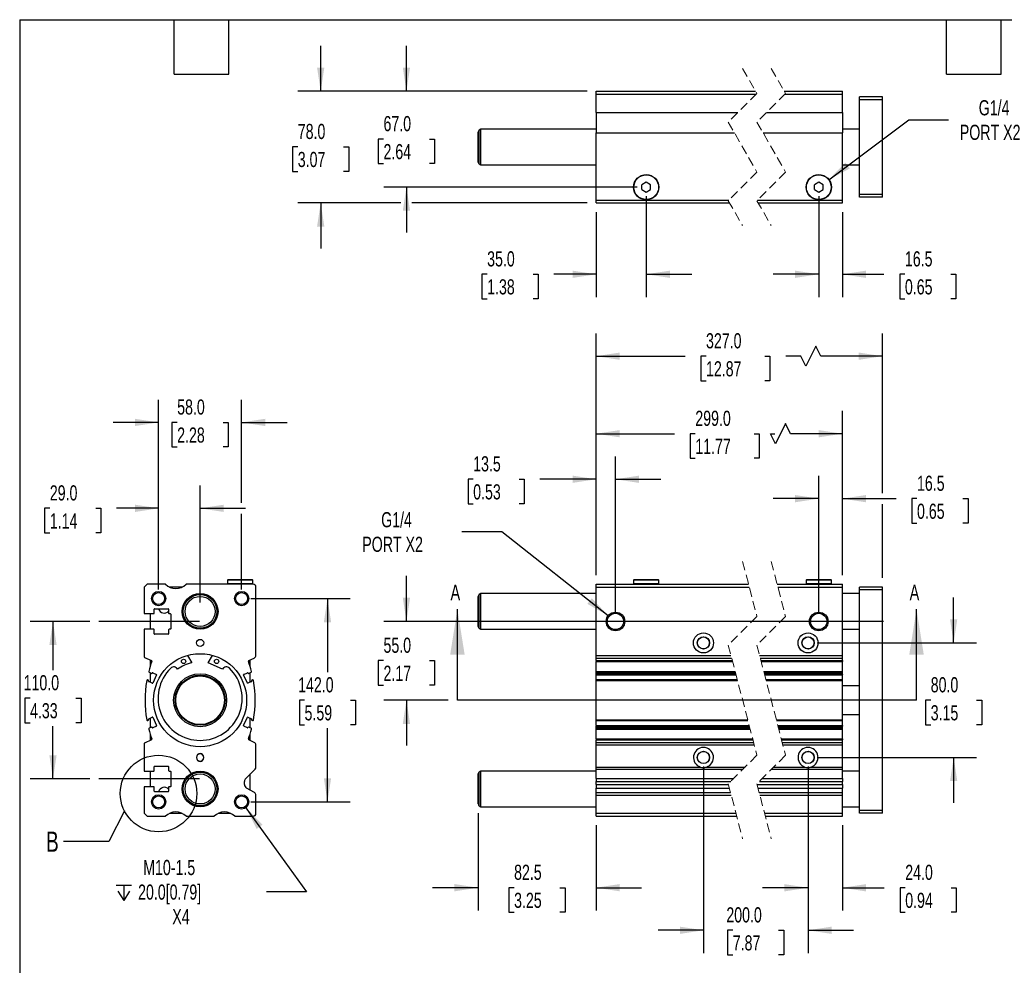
# Model space of a CAD drawing. Header units: millimetres. Extents: x 32 to 1365, y 32 to 1048.
# Tile 2 of 5: x 32 to 720, y 387 to 1048. Entities that reach past the tile are written whole.
import ezdxf

# ---------------------------------------------------------------- set-up
doc = ezdxf.new("R2010")
doc.units = ezdxf.units.MM
doc.header["$LTSCALE"] = 5
for name, pattern in [('SLD-Center', [19.05, 15.24, -1.27, 1.27, -1.27]), ('SLD-Dashed', [1.905, 1.27, -0.635]), ('SLD-Solid', [0])]:
    doc.linetypes.add(name, pattern=pattern)
doc.layers.add('CENTER', color=40, linetype='SLD-Center')
doc.layers.add('DIMENSIONS', color=140, linetype='SLD-Solid', lineweight=25)
doc.layers.add('TEXT', color=140, linetype='SLD-Solid', lineweight=25)
doc.styles.add('SLDTEXTSTYLE0', font='TXT', dxfattribs={"width": 0.7})
doc.dimstyles.new('SLDDIMSTYLE0', dxfattribs={"dimtxt": 10.790039, "dimasz": 16.51, "dimexe": 0, "dimexo": 0.0625, "dimgap": 2.69751, "dimtad": 0, "dimtih": 1, "dimtoh": 1, "dimrnd": 1e-09, "dimzin": 4, "dimdsep": 46, "dimtxsty": 'SLDTEXTSTYLE0', "dimsah": 1, "dimcen": 0.09, "dimadec": 0, "dimazin": 1, "dimtfac": 1, "dimtmove": 0, "dimatfit": 0, "dimfxl": 0, "dimfrac": 2, "dimtolj": 1, "dimtzin": 12, "dimarcsym": 0})
doc.dimstyles.new('SLDDIMSTYLE1', dxfattribs={"dimtxt": 10.790039, "dimasz": 16.51, "dimexe": 0, "dimexo": 0.0625, "dimgap": 2.69751, "dimtad": 0, "dimtih": 1, "dimtoh": 1, "dimrnd": 1e-09, "dimzin": 12, "dimdsep": 46, "dimtxsty": 'SLDTEXTSTYLE0', "dimsah": 1, "dimcen": 0.09, "dimadec": 0, "dimazin": 3, "dimtfac": 1, "dimtmove": 0, "dimatfit": 0, "dimfxl": 0, "dimfrac": 2, "dimtolj": 1, "dimtzin": 12, "dimarcsym": 0})
doc.dimstyles.new('SLDDIMSTYLE2', dxfattribs={"dimtxt": 10.790039, "dimasz": 16.51, "dimexe": 0, "dimexo": 0.0625, "dimgap": 2.69751, "dimtad": 0, "dimtih": 1, "dimtoh": 1, "dimrnd": 1e-09, "dimzin": 4, "dimdsep": 46, "dimtxsty": 'SLDTEXTSTYLE0', "dimsah": 1, "dimcen": 0.09, "dimadec": 0, "dimazin": 1, "dimtfac": 1, "dimtofl": 0, "dimtmove": 0, "dimatfit": 3, "dimfxl": 0, "dimfrac": 2, "dimtolj": 1, "dimtzin": 12, "dimarcsym": 0})
doc.dimstyles.new('SLDDIMSTYLE3', dxfattribs={"dimtxt": 10.790039, "dimasz": 16.51, "dimexe": 0, "dimexo": 0.0625, "dimgap": 2.69751, "dimtad": 0, "dimtih": 1, "dimtoh": 1, "dimrnd": 1e-09, "dimzin": 12, "dimdsep": 46, "dimtxsty": 'SLDTEXTSTYLE0', "dimsah": 1, "dimcen": 0, "dimadec": 0, "dimazin": 3, "dimtfac": 1, "dimtofl": 0, "dimtmove": 0, "dimatfit": 3, "dimfxl": 0, "dimfrac": 2, "dimtolj": 1, "dimtzin": 12, "dimarcsym": 0})
doc.dimstyles.new('SLDDIMSTYLE5', dxfattribs={"dimtxt": 0.18, "dimasz": 16.51, "dimexe": 0, "dimexo": 0.0625, "dimgap": 0, "dimtad": 0, "dimtih": 1, "dimtoh": 1, "dimdec": 0, "dimrnd": 1e-09, "dimzin": 0, "dimdsep": 46, "dimtxsty": 'Standard', "dimblk1": 'NONE', "dimblk2": 'NONE', "dimsah": 1, "dimcen": 0.09, "dimadec": 0, "dimazin": 0, "dimtfac": 16.51, "dimtdec": 0, "dimtofl": 0, "dimtmove": 0, "dimatfit": 3, "dimldrblk": 'NONE', "dimfxl": 0, "dimfrac": 2, "dimtolj": 1, "dimtzin": 0, "dimarcsym": 0})

# ---------------------------------------------------------------- blocks, each defined once
blk = doc.blocks.new('_D')
at = {"layer": 'DIMENSIONS'}
for p, q in [((302, 627.5), (302, 659.25)), ((635.48, 627.5), (286.13, 627.5)), ((285.97, 600.12), (282.35, 600.12)), ((282.35, 600.12), (282.35, 582.97)), ((318.03, 600.12), (321.66, 600.12)), ((321.66, 600.12), (321.66, 582.97)), ((282.35, 582.97), (285.97, 582.97)), ((321.66, 582.97), (318.03, 582.97)), ((331.27, 572.5), (286.13, 572.5)), ((302, 572.5), (302, 540.75))]:
    blk.add_line(p, q, dxfattribs=at)
for points in [[(302, 627.5), (304.54, 644.01), (299.46, 644.01)], [(302, 572.5), (299.46, 555.99), (304.54, 555.99)]]:
    blk.add_solid(points, dxfattribs=at)
at = {"layer": 'DIMENSIONS', "char_height": 10.583, "attachment_point": 1, "style": 'SLDTEXTSTYLE0'}
for s, insert in [('55.0', (285.97, 616.17)), ('2.17', (285.97, 596.61))]:
    blk.add_mtext(s, dxfattribs=dict(at, insert=insert))
blk = doc.blocks.new('_D_1')
at = {"layer": 'DIMENSIONS'}
for p, q in [((434.57, 659.85), (434.57, 742.67)), ((448.07, 633.85), (448.07, 742.67)), ((348.64, 726.8), (345.02, 726.8)), ((345.02, 726.8), (345.02, 709.65)), ((380.7, 726.8), (384.33, 726.8)), ((384.33, 726.8), (384.33, 709.65)), ((434.57, 726.8), (395.32, 726.8)), ((448.07, 726.8), (479.82, 726.8)), ((345.02, 709.65), (348.64, 709.65)), ((384.33, 709.65), (380.7, 709.65))]:
    blk.add_line(p, q, dxfattribs=at)
for points in [[(434.57, 726.8), (418.06, 729.34), (418.06, 724.26)], [(448.07, 726.8), (464.58, 724.26), (464.58, 729.34)]]:
    blk.add_solid(points, dxfattribs=at)
at = {"layer": 'DIMENSIONS', "char_height": 10.583, "attachment_point": 1, "style": 'SLDTEXTSTYLE0'}
for s, insert in [('13.5', (348.64, 742.86)), ('0.53', (348.64, 723.29))]:
    blk.add_mtext(s, dxfattribs=dict(at, insert=insert))
blk = doc.blocks.new('_D_2')
at = {"layer": 'DIMENSIONS'}
for p, q in [((590.13, 633.85), (590.13, 729.13)), ((606.63, 659.85), (606.63, 729.13)), ((590.13, 713.26), (558.38, 713.26)), ((606.63, 713.26), (644.15, 713.26)), ((658.77, 713.26), (655.14, 713.26)), ((655.14, 713.26), (655.14, 696.11)), ((690.83, 713.26), (694.45, 713.26)), ((694.45, 713.26), (694.45, 696.11)), ((655.14, 696.11), (658.77, 696.11)), ((694.45, 696.11), (690.83, 696.11))]:
    blk.add_line(p, q, dxfattribs=at)
for points in [[(590.13, 713.26), (573.62, 715.8), (573.62, 710.72)], [(606.63, 713.26), (623.14, 710.72), (623.14, 715.8)]]:
    blk.add_solid(points, dxfattribs=at)
at = {"layer": 'DIMENSIONS', "char_height": 10.583, "attachment_point": 1, "style": 'SLDTEXTSTYLE0'}
for s, insert in [('16.5', (658.77, 729.31)), ('0.65', (658.77, 709.75))]:
    blk.add_mtext(s, dxfattribs=dict(at, insert=insert))
blk = doc.blocks.new('_D_3')
at = {"layer": 'DIMENSIONS'}
for p, q in [((434.57, 659.85), (434.57, 774.48)), ((606.63, 659.85), (606.63, 774.48)), ((566.95, 765.66), (559.9, 751.55)), ((570.48, 758.61), (566.95, 765.66)), ((434.57, 758.61), (489.24, 758.61)), ((503.86, 758.61), (500.24, 758.61)), ((500.24, 758.61), (500.24, 741.46)), ((544.9, 758.61), (548.52, 758.61)), ((548.52, 758.61), (548.52, 741.46)), ((559.9, 751.55), (556.37, 758.61)), ((556.37, 758.61), (559.52, 758.61)), ((606.63, 758.61), (570.48, 758.61)), ((500.24, 741.46), (503.86, 741.46)), ((548.52, 741.46), (544.9, 741.46))]:
    blk.add_line(p, q, dxfattribs=at)
for points in [[(434.57, 758.61), (451.08, 756.07), (451.08, 761.15)], [(606.63, 758.61), (590.12, 761.15), (590.12, 756.07)]]:
    blk.add_solid(points, dxfattribs=at)
at = {"layer": 'DIMENSIONS', "char_height": 10.583, "attachment_point": 1, "style": 'SLDTEXTSTYLE0'}
for s, insert in [('299.0', (503.86, 774.67)), ('11.77', (503.86, 755.1))]:
    blk.add_mtext(s, dxfattribs=dict(at, insert=insert))
blk = doc.blocks.new('_D_4')
at = {"layer": 'DIMENSIONS'}
for p, q in [((434.57, 659.85), (434.57, 828.63)), ((634.63, 717.07), (634.63, 828.63)), ((588.13, 819.81), (581.08, 805.7)), ((591.66, 812.75), (588.13, 819.81)), ((434.57, 812.75), (496.72, 812.75)), ((511.34, 812.75), (507.72, 812.75)), ((507.72, 812.75), (507.72, 795.6)), ((552.38, 812.75), (556, 812.75)), ((556, 812.75), (556, 795.6)), ((577.55, 812.75), (567, 812.75)), ((581.08, 805.7), (577.55, 812.75)), ((634.63, 812.75), (591.66, 812.75)), ((507.72, 795.6), (511.34, 795.6)), ((556, 795.6), (552.38, 795.6)), ((634.63, 657.85), (634.63, 709.45))]:
    blk.add_line(p, q, dxfattribs=at)
for points in [[(434.57, 812.75), (451.08, 810.21), (451.08, 815.29)], [(634.63, 812.75), (618.12, 815.29), (618.12, 810.21)]]:
    blk.add_solid(points, dxfattribs=at)
at = {"layer": 'DIMENSIONS', "char_height": 10.583, "attachment_point": 1, "style": 'SLDTEXTSTYLE0'}
for s, insert in [('327.0', (511.34, 828.81)), ('12.87', (511.34, 809.25))]:
    blk.add_mtext(s, dxfattribs=dict(at, insert=insert))
blk = doc.blocks.new('_D_5')
at = {"layer": 'DIMENSIONS'}
for p, q in [((368.59, 690.2), (340.81, 690.2)), ((442.96, 631.52), (368.59, 690.2))]:
    blk.add_line(p, q, dxfattribs=at)
blk.add_solid([(442.96, 631.52), (431.57, 643.74), (428.43, 639.76)], dxfattribs=at)
at = {"layer": 'DIMENSIONS', "char_height": 10.583, "attachment_point": 1, "style": 'SLDTEXTSTYLE0'}
for s, insert in [('G1/4', (284.35, 703.84)), ('PORT X2', (271.13, 686.69))]:
    blk.add_mtext(s, dxfattribs=dict(at, insert=insert))
blk = doc.blocks.new('_D_6')
at = {"layer": 'DIMENSIONS'}
for p, q in [((684.39, 612.5), (684.39, 644.25)), ((588.98, 612.5), (700.27, 612.5)), ((668.36, 572.51), (664.74, 572.51)), ((664.74, 572.51), (664.74, 555.36)), ((700.43, 572.51), (704.05, 572.51)), ((704.05, 572.51), (704.05, 555.36)), ((664.74, 555.36), (668.36, 555.36)), ((704.05, 555.36), (700.43, 555.36)), ((588.98, 532.5), (700.27, 532.5)), ((684.39, 532.5), (684.39, 500.75))]:
    blk.add_line(p, q, dxfattribs=at)
for points in [[(684.39, 612.5), (686.93, 629.01), (681.85, 629.01)], [(684.39, 532.5), (681.85, 515.99), (686.93, 515.99)]]:
    blk.add_solid(points, dxfattribs=at)
at = {"layer": 'DIMENSIONS', "char_height": 10.583, "attachment_point": 1, "style": 'SLDTEXTSTYLE0'}
for s, insert in [('80.0', (668.36, 588.57)), ('3.15', (668.36, 569.01))]:
    blk.add_mtext(s, dxfattribs=dict(at, insert=insert))
blk = doc.blocks.new('_D_7')
at = {"layer": 'DIMENSIONS'}
for p, q in [((582.63, 526.15), (582.63, 425.64)), ((606.63, 485.15), (606.63, 425.64)), ((582.63, 441.51), (550.88, 441.51)), ((606.63, 441.51), (635.93, 441.51)), ((650.55, 441.51), (646.92, 441.51)), ((646.92, 441.51), (646.92, 424.36)), ((682.61, 441.51), (686.23, 441.51)), ((686.23, 441.51), (686.23, 424.36)), ((646.92, 424.36), (650.55, 424.36)), ((686.23, 424.36), (682.61, 424.36))]:
    blk.add_line(p, q, dxfattribs=at)
for points in [[(582.63, 441.51), (566.12, 444.05), (566.12, 438.97)], [(606.63, 441.51), (623.14, 438.97), (623.14, 444.05)]]:
    blk.add_solid(points, dxfattribs=at)
at = {"layer": 'DIMENSIONS', "char_height": 10.583, "attachment_point": 1, "style": 'SLDTEXTSTYLE0'}
for s, insert in [('24.0', (650.55, 457.57)), ('0.94', (650.55, 438.01))]:
    blk.add_mtext(s, dxfattribs=dict(at, insert=insert))
blk = doc.blocks.new('_D_8')
at = {"layer": 'DIMENSIONS'}
for p, q in [((509.57, 526.15), (509.57, 395.95)), ((582.63, 526.15), (582.63, 395.95)), ((509.57, 411.82), (477.82, 411.82)), ((530.03, 411.82), (526.4, 411.82)), ((526.4, 411.82), (526.4, 394.67)), ((562.09, 411.82), (565.71, 411.82)), ((565.71, 411.82), (565.71, 394.67)), ((582.63, 411.82), (614.38, 411.82)), ((526.4, 394.67), (530.03, 394.67)), ((565.71, 394.67), (562.09, 394.67))]:
    blk.add_line(p, q, dxfattribs=at)
for points in [[(509.57, 411.82), (493.06, 414.36), (493.06, 409.28)], [(582.63, 411.82), (599.14, 409.28), (599.14, 414.36)]]:
    blk.add_solid(points, dxfattribs=at)
at = {"layer": 'DIMENSIONS', "char_height": 10.583, "attachment_point": 1, "style": 'SLDTEXTSTYLE0'}
for s, insert in [('200.0', (525.54, 427.88)), ('7.87', (530.03, 408.31))]:
    blk.add_mtext(s, dxfattribs=dict(at, insert=insert))
blk = doc.blocks.new('_D_9')
at = {"layer": 'DIMENSIONS'}
for p, q in [((352.07, 493.67), (352.07, 425.68)), ((434.57, 485.15), (434.57, 425.68)), ((352.07, 441.56), (320.32, 441.56)), ((377.23, 441.56), (373.61, 441.56)), ((373.61, 441.56), (373.61, 424.41)), ((409.29, 441.56), (412.92, 441.56)), ((412.92, 441.56), (412.92, 424.41)), ((434.57, 441.56), (466.32, 441.56)), ((373.61, 424.41), (377.23, 424.41)), ((412.92, 424.41), (409.29, 424.41))]:
    blk.add_line(p, q, dxfattribs=at)
for points in [[(352.07, 441.56), (335.56, 444.1), (335.56, 439.02)], [(434.57, 441.56), (451.08, 439.02), (451.08, 444.1)]]:
    blk.add_solid(points, dxfattribs=at)
at = {"layer": 'DIMENSIONS', "char_height": 10.583, "attachment_point": 1, "style": 'SLDTEXTSTYLE0'}
for s, insert in [('82.5', (377.23, 457.62)), ('3.25', (377.23, 438.05))]:
    blk.add_mtext(s, dxfattribs=dict(at, insert=insert))
blk = doc.blocks.new('_D_19')
at = {"layer": 'DIMENSIONS'}
for p, q in [((128.83, 649.85), (128.83, 722.37)), ((157.83, 640.85), (157.83, 722.37)), ((52.81, 706.5), (49.19, 706.5)), ((49.19, 706.5), (49.19, 689.35)), ((84.88, 706.5), (88.5, 706.5)), ((88.5, 706.5), (88.5, 689.35)), ((128.83, 706.5), (99.5, 706.5)), ((157.83, 706.5), (189.58, 706.5)), ((49.19, 689.35), (52.81, 689.35)), ((88.5, 689.35), (84.88, 689.35))]:
    blk.add_line(p, q, dxfattribs=at)
for points in [[(128.83, 706.5), (112.32, 709.04), (112.32, 703.96)], [(157.83, 706.5), (174.34, 703.96), (174.34, 709.04)]]:
    blk.add_solid(points, dxfattribs=at)
at = {"layer": 'DIMENSIONS', "char_height": 10.583, "attachment_point": 1, "style": 'SLDTEXTSTYLE0'}
for s, insert in [('29.0', (52.81, 722.56)), ('1.14', (52.81, 702.99))]:
    blk.add_mtext(s, dxfattribs=dict(at, insert=insert))
blk = doc.blocks.new('_D_20')
at = {"layer": 'DIMENSIONS'}
for p, q in [((128.83, 649.85), (128.83, 782.37)), ((186.83, 710.31), (186.83, 782.37)), ((128.83, 766.5), (97.08, 766.5)), ((141.8, 766.5), (138.18, 766.5)), ((138.18, 766.5), (138.18, 749.35)), ((173.86, 766.5), (177.49, 766.5)), ((177.49, 766.5), (177.49, 749.35)), ((186.83, 766.5), (218.58, 766.5)), ((138.18, 749.35), (141.8, 749.35)), ((177.49, 749.35), (173.86, 749.35)), ((186.83, 649.85), (186.83, 702.69))]:
    blk.add_line(p, q, dxfattribs=at)
for points in [[(128.83, 766.5), (112.32, 769.04), (112.32, 763.96)], [(186.83, 766.5), (203.34, 763.96), (203.34, 769.04)]]:
    blk.add_solid(points, dxfattribs=at)
at = {"layer": 'DIMENSIONS', "char_height": 10.583, "attachment_point": 1, "style": 'SLDTEXTSTYLE0'}
for s, insert in [('58.0', (141.8, 782.56)), ('2.28', (141.8, 762.99))]:
    blk.add_mtext(s, dxfattribs=dict(at, insert=insert))
blk = doc.blocks.new('_D_21')
at = {"layer": 'DIMENSIONS'}
for p, q in [((193.18, 643.5), (262.71, 643.5)), ((246.83, 643.5), (246.83, 592.06)), ((230.8, 572.5), (227.18, 572.5)), ((227.18, 572.5), (227.18, 555.35)), ((262.86, 572.5), (266.49, 572.5)), ((266.49, 572.5), (266.49, 555.35)), ((227.18, 555.35), (230.8, 555.35)), ((246.83, 501.5), (246.83, 552.93)), ((266.49, 555.35), (262.86, 555.35)), ((193.18, 501.5), (262.71, 501.5))]:
    blk.add_line(p, q, dxfattribs=at)
for points in [[(246.83, 643.5), (244.29, 626.99), (249.37, 626.99)], [(246.83, 501.5), (249.37, 518.01), (244.29, 518.01)]]:
    blk.add_solid(points, dxfattribs=at)
at = {"layer": 'DIMENSIONS', "char_height": 10.583, "attachment_point": 1, "style": 'SLDTEXTSTYLE0'}
for s, insert in [('142.0', (226.31, 588.56)), ('5.59', (230.8, 568.99))]:
    blk.add_mtext(s, dxfattribs=dict(at, insert=insert))
blk = doc.blocks.new('SW_SYMBOL_HOLE_DEPTH')
at = {"layer": 'DIMENSIONS', "color": 0}
for p, q in [((0, 4375), (4000, 4375)), ((500, 2775), (2000, 375)), ((2000, 4375), (2000, 375)), ((3500, 2775), (2000, 375))]:
    blk.add_line(p, q, dxfattribs=at)
blk = doc.blocks.new('_D_22')
at = {"layer": 'DIMENSIONS'}
for p, q in [((189.76, 497.44), (232.11, 438.72)), ((232.11, 438.72), (204.33, 438.72))]:
    blk.add_line(p, q, dxfattribs=at)
blk.add_solid([(189.76, 497.44), (197.35, 482.57), (201.47, 485.54)], dxfattribs=at)
at = {"layer": 'DIMENSIONS', "xscale": 0.002688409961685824, "yscale": 0.002688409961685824, "zscale": 0.002688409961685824}
blk.add_blockref('SW_SYMBOL_HOLE_DEPTH', (99.06, 431.57), dxfattribs=at)
at = {"layer": 'DIMENSIONS', "char_height": 10.583, "attachment_point": 1, "style": 'SLDTEXTSTYLE0'}
for s, insert in [('M10-1.5', (118.05, 460.94)), ('20.0[0.79]', (114.49, 443.79)), ('X4', (138.41, 426.64))]:
    blk.add_mtext(s, dxfattribs=dict(at, insert=insert))
blk = doc.blocks.new('_D_23')
at = {"layer": 'DIMENSIONS'}
for p, q in [((80.73, 627.5), (39.14, 627.5)), ((55.02, 627.5), (55.02, 593.52)), ((38.99, 573.95), (35.36, 573.95)), ((35.36, 573.95), (35.36, 556.81)), ((71.05, 573.95), (74.67, 573.95)), ((74.67, 573.95), (74.67, 556.81)), ((35.36, 556.81), (38.99, 556.81)), ((55.02, 517.5), (55.02, 554.39)), ((74.67, 556.81), (71.05, 556.81)), ((80.73, 517.5), (39.14, 517.5))]:
    blk.add_line(p, q, dxfattribs=at)
for points in [[(55.02, 627.5), (52.48, 610.99), (57.56, 610.99)], [(55.02, 517.5), (57.56, 534.01), (52.48, 534.01)]]:
    blk.add_solid(points, dxfattribs=at)
at = {"layer": 'DIMENSIONS', "char_height": 10.583, "attachment_point": 1, "style": 'SLDTEXTSTYLE0'}
for s, insert in [('110.0', (34.5, 590.01)), ('4.33', (38.99, 570.45))]:
    blk.add_mtext(s, dxfattribs=dict(at, insert=insert))
blk = doc.blocks.new('_None')
blk = doc.blocks.new('_D_24')
at = {"layer": 'DIMENSIONS'}
for p, q in [((302, 997.79), (302, 1029.54)), ((428.22, 997.79), (286.13, 997.79)), ((285.97, 964.41), (282.35, 964.41)), ((282.35, 964.41), (282.35, 947.26)), ((318.03, 964.41), (321.66, 964.41)), ((321.66, 964.41), (321.66, 947.26)), ((282.35, 947.26), (285.97, 947.26)), ((321.66, 947.26), (318.03, 947.26)), ((463.22, 930.79), (286.13, 930.79)), ((302, 930.79), (302, 899.04))]:
    blk.add_line(p, q, dxfattribs=at)
for points in [[(302, 997.79), (304.54, 1014.3), (299.46, 1014.3)], [(302, 930.79), (299.46, 914.28), (304.54, 914.28)]]:
    blk.add_solid(points, dxfattribs=at)
at = {"layer": 'DIMENSIONS', "char_height": 10.583, "attachment_point": 1, "style": 'SLDTEXTSTYLE0'}
for s, insert in [('67.0', (285.97, 980.47)), ('2.64', (285.97, 960.91))]:
    blk.add_mtext(s, dxfattribs=dict(at, insert=insert))
blk = doc.blocks.new('_D_25')
at = {"layer": 'DIMENSIONS'}
for p, q in [((242.09, 997.79), (242.09, 1029.54)), ((428.22, 997.79), (226.22, 997.79)), ((226.06, 958.94), (222.44, 958.94)), ((222.44, 958.94), (222.44, 941.79)), ((258.13, 958.94), (261.75, 958.94)), ((261.75, 958.94), (261.75, 941.79)), ((222.44, 941.79), (226.06, 941.79)), ((261.75, 941.79), (258.13, 941.79)), ((298.19, 919.79), (226.22, 919.79)), ((242.09, 919.79), (242.09, 888.04)), ((428.22, 919.79), (305.81, 919.79))]:
    blk.add_line(p, q, dxfattribs=at)
for points in [[(242.09, 997.79), (244.63, 1014.3), (239.55, 1014.3)], [(242.09, 919.79), (239.55, 903.28), (244.63, 903.28)]]:
    blk.add_solid(points, dxfattribs=at)
at = {"layer": 'DIMENSIONS', "char_height": 10.583, "attachment_point": 1, "style": 'SLDTEXTSTYLE0'}
for s, insert in [('78.0', (226.06, 975)), ('3.07', (226.06, 955.43))]:
    blk.add_mtext(s, dxfattribs=dict(at, insert=insert))
blk = doc.blocks.new('_D_26')
at = {"layer": 'DIMENSIONS'}
for p, q in [((469.57, 924.44), (469.57, 854.09)), ((434.57, 913.44), (434.57, 854.09)), ((358.4, 869.96), (354.78, 869.96)), ((354.78, 869.96), (354.78, 852.81)), ((390.47, 869.96), (394.09, 869.96)), ((394.09, 869.96), (394.09, 852.81)), ((434.57, 869.96), (405.09, 869.96)), ((469.57, 869.96), (501.32, 869.96)), ((354.78, 852.81), (358.4, 852.81)), ((394.09, 852.81), (390.47, 852.81))]:
    blk.add_line(p, q, dxfattribs=at)
for points in [[(434.57, 869.96), (418.06, 872.5), (418.06, 867.42)], [(469.57, 869.96), (486.08, 867.42), (486.08, 872.5)]]:
    blk.add_solid(points, dxfattribs=at)
at = {"layer": 'DIMENSIONS', "char_height": 10.583, "attachment_point": 1, "style": 'SLDTEXTSTYLE0'}
for s, insert in [('35.0', (358.4, 886.02)), ('1.38', (358.4, 866.46))]:
    blk.add_mtext(s, dxfattribs=dict(at, insert=insert))
blk = doc.blocks.new('_D_27')
at = {"layer": 'DIMENSIONS'}
for p, q in [((590.13, 924.44), (590.13, 854.09)), ((606.63, 913.44), (606.63, 854.09)), ((590.13, 869.96), (558.38, 869.96)), ((606.63, 869.96), (635.7, 869.96)), ((650.32, 869.96), (646.69, 869.96)), ((646.69, 869.96), (646.69, 852.81)), ((682.38, 869.96), (686, 869.96)), ((686, 869.96), (686, 852.81)), ((646.69, 852.81), (650.32, 852.81)), ((686, 852.81), (682.38, 852.81))]:
    blk.add_line(p, q, dxfattribs=at)
for points in [[(590.13, 869.96), (573.62, 872.5), (573.62, 867.42)], [(606.63, 869.96), (623.14, 867.42), (623.14, 872.5)]]:
    blk.add_solid(points, dxfattribs=at)
at = {"layer": 'DIMENSIONS', "char_height": 10.583, "attachment_point": 1, "style": 'SLDTEXTSTYLE0'}
for s, insert in [('16.5', (650.32, 886.02)), ('0.65', (650.32, 866.46))]:
    blk.add_mtext(s, dxfattribs=dict(at, insert=insert))
blk = doc.blocks.new('_D_28')
at = {"layer": 'DIMENSIONS'}
for p, q in [((597.05, 935.97), (652.97, 977.89)), ((652.97, 977.89), (680.76, 977.89))]:
    blk.add_line(p, q, dxfattribs=at)
blk.add_solid([(597.05, 935.97), (611.78, 943.84), (608.74, 947.91)], dxfattribs=at)
at = {"layer": 'DIMENSIONS', "char_height": 10.583, "attachment_point": 1, "style": 'SLDTEXTSTYLE0'}
for s, insert in [('G1/4', (701.91, 991.53)), ('PORT X2', (688.69, 974.38))]:
    blk.add_mtext(s, dxfattribs=dict(at, insert=insert))

msp = doc.modelspace()

# ---------------------------------------------------------------- linework, layer by layer
at = {"color": 7, "linetype": 'SLD-Dashed', "lineweight": 18}
for p, q in [((536.926, 1013.662), (546.926, 996.224)), ((556.926, 1013.662), (566.926, 996.224)), ((546.926, 996.224), (526.926, 976.224)), ((566.926, 996.224), (546.926, 976.224)), ((526.926, 976.224), (546.926, 941.349)), ((546.926, 976.224), (566.926, 941.349)), ((546.926, 941.349), (526.926, 921.349)), ((566.926, 941.349), (546.926, 921.349)), ((526.926, 921.349), (536.926, 903.912)), ((546.926, 921.349), (556.926, 903.912)), ((536.926, 669.373), (546.926, 630.936)), ((556.926, 669.373), (566.926, 630.936)), ((546.926, 630.936), (526.926, 610.936)), ((566.926, 630.936), (546.926, 610.936)), ((526.926, 610.936), (546.926, 534.061)), ((546.926, 610.936), (566.926, 534.061)), ((546.926, 534.061), (526.926, 514.061)), ((566.926, 534.061), (546.926, 514.061)), ((526.926, 514.061), (536.926, 475.623)), ((546.926, 514.061), (556.926, 475.623))]:
    msp.add_line(p, q, dxfattribs=at)
for p, q in [((434.567, 997.787), (546.03, 997.787)), ((434.567, 995.787), (434.567, 997.787)), ((566.03, 997.787), (606.627, 997.787)), ((606.627, 995.787), (606.627, 997.787)), ((434.567, 995.787), (546.489, 995.787)), ((434.567, 982.928), (434.567, 995.787)), ((566.489, 995.787), (606.627, 995.787)), ((606.627, 982.928), (606.627, 995.787)), ((634.627, 993.787), (618.627, 993.787)), ((618.627, 991.787), (618.627, 993.787)), ((634.627, 991.787), (618.627, 991.787)), ((618.627, 925.787), (618.627, 991.787)), ((634.627, 991.787), (634.627, 993.787)), ((634.627, 925.787), (634.627, 991.787)), ((434.567, 982.928), (533.63, 982.928)), ((434.567, 982.928), (434.567, 968.646)), ((553.63, 982.928), (606.627, 982.928)), ((606.627, 982.928), (606.627, 968.646)), ((354.067, 971.287), (352.817, 970.565)), ((352.817, 947.008), (352.817, 970.565)), ((434.567, 971.287), (354.067, 971.287)), ((354.067, 946.287), (354.067, 971.287)), ((618.627, 971.287), (606.627, 971.287)), ((352.067, 948.307), (352.067, 969.266)), ((434.567, 968.646), (531.272, 968.646)), ((434.567, 921.787), (434.567, 968.646)), ((551.272, 968.646), (606.627, 968.646)), ((606.627, 921.787), (606.627, 968.646)), ((352.817, 947.008), (354.067, 946.287)), ((354.067, 946.287), (434.567, 946.287)), ((606.627, 946.287), (618.627, 946.287)), ((469.567, 934.251), (466.567, 932.519)), ((466.567, 929.055), (466.567, 932.519)), ((466.567, 929.055), (469.567, 927.323)), ((472.567, 932.519), (469.567, 934.251)), ((469.567, 927.323), (472.567, 929.055)), ((472.567, 929.055), (472.567, 932.519)), ((590.127, 934.251), (587.127, 932.519)), ((587.127, 929.055), (587.127, 932.519)), ((587.127, 929.055), (590.127, 927.323)), ((593.127, 932.519), (590.127, 934.251)), ((590.127, 927.323), (593.127, 929.055)), ((593.127, 929.055), (593.127, 932.519)), ((634.627, 925.787), (618.627, 925.787)), ((618.627, 923.787), (618.627, 925.787)), ((634.627, 923.787), (618.627, 923.787)), ((634.627, 923.787), (634.627, 925.787)), ((434.567, 921.787), (527.364, 921.787)), ((434.567, 919.787), (434.567, 921.787)), ((434.567, 919.787), (527.822, 919.787)), ((547.364, 921.787), (606.627, 921.787)), ((547.822, 919.787), (606.627, 919.787)), ((606.627, 919.787), (606.627, 921.787)), ((177.181, 656.498), (176.981, 656.298)), ((176.981, 656.298), (176.981, 653.698)), ((194.681, 656.298), (176.981, 656.298)), ((176.981, 653.698), (177.181, 653.498)), ((194.681, 653.698), (176.981, 653.698)), ((194.481, 656.498), (177.181, 656.498)), ((194.681, 656.298), (194.481, 656.498)), ((194.481, 653.498), (194.681, 653.698)), ((194.681, 653.698), (194.681, 656.298)), ((460.917, 656.498), (460.717, 656.298)), ((460.717, 656.298), (460.717, 653.698)), ((469.567, 656.298), (460.717, 656.298)), ((460.717, 653.698), (460.917, 653.498)), ((469.567, 653.698), (460.717, 653.698)), ((469.567, 656.498), (460.917, 656.498)), ((478.217, 656.498), (469.567, 656.498)), ((478.417, 656.298), (469.567, 656.298)), ((478.417, 653.698), (469.567, 653.698)), ((478.417, 656.298), (478.217, 656.498)), ((478.217, 653.498), (478.417, 653.698)), ((478.417, 653.698), (478.417, 656.298)), ((581.477, 656.498), (581.277, 656.298)), ((581.277, 656.298), (581.277, 653.698)), ((590.127, 656.298), (581.277, 656.298)), ((581.277, 653.698), (581.477, 653.498)), ((590.127, 653.698), (581.277, 653.698)), ((590.127, 656.498), (581.477, 656.498)), ((598.777, 656.498), (590.127, 656.498)), ((598.977, 656.298), (590.127, 656.298)), ((598.977, 653.698), (590.127, 653.698)), ((598.977, 656.298), (598.777, 656.498)), ((598.777, 653.498), (598.977, 653.698)), ((598.977, 653.698), (598.977, 656.298)), ((120.831, 653.498), (118.831, 651.498)), ((118.831, 651.498), (118.831, 632.998)), ((133.69, 653.498), (120.831, 653.498)), ((145.189, 651.498), (136.473, 651.498)), ((194.831, 653.498), (147.972, 653.498)), ((196.831, 603.779), (196.831, 651.498)), ((354.067, 646.998), (352.817, 646.276)), ((434.567, 646.998), (354.067, 646.998)), ((354.067, 634.498), (354.067, 646.998)), ((434.567, 651.498), (434.567, 653.498)), ((434.567, 653.498), (541.056, 653.498)), ((434.567, 603.779), (434.567, 651.498)), ((434.567, 651.498), (541.577, 651.498)), ((561.056, 653.498), (606.627, 653.498)), ((561.577, 651.498), (606.627, 651.498)), ((606.627, 651.498), (606.627, 653.498)), ((606.627, 603.779), (606.627, 651.498)), ((618.627, 646.998), (606.627, 646.998)), ((634.627, 651.498), (618.627, 651.498)), ((618.627, 649.498), (618.627, 651.498)), ((634.627, 649.498), (618.627, 649.498)), ((618.627, 495.498), (618.627, 649.498)), ((634.627, 649.498), (634.627, 651.498)), ((634.627, 495.498), (634.627, 649.498)), ((352.067, 634.498), (352.067, 644.977)), ((352.817, 634.498), (352.817, 646.276)), ((118.831, 632.998), (125.531, 632.998)), ((122.831, 632.998), (122.831, 621.998)), ((125.831, 633.298), (125.831, 636.098)), ((126.131, 636.398), (135.531, 636.398)), ((135.831, 636.098), (135.831, 633.298)), ((136.131, 632.998), (137.031, 632.998)), ((352.067, 624.019), (352.067, 634.498)), ((352.817, 622.72), (352.817, 634.498)), ((354.067, 621.998), (354.067, 634.498)), ((137.331, 632.698), (137.331, 622.298)), ((118.831, 621.998), (118.831, 602.513)), ((125.531, 621.998), (118.831, 621.998)), ((125.831, 618.898), (125.831, 621.698)), ((135.831, 621.698), (135.831, 618.898)), ((137.031, 621.998), (136.131, 621.998)), ((352.817, 622.72), (354.067, 621.998)), ((354.067, 621.998), (434.567, 621.998)), ((606.627, 621.998), (618.627, 621.998)), ((135.531, 618.598), (126.131, 618.598)), ((118.986, 602.432), (123.791, 600.191)), ((122.831, 600.639), (122.831, 595.903)), ((149.126, 603.811), (152.107, 598.648)), ((163.555, 598.648), (166.536, 603.811)), ((173.453, 594.199), (163.555, 598.648)), ((191.871, 600.191), (195.677, 601.966)), ((192.831, 595.903), (192.831, 600.639)), ((434.567, 603.779), (528.788, 603.779)), ((434.567, 601.966), (434.567, 603.779)), ((434.567, 601.966), (529.26, 601.966)), ((434.567, 600.191), (434.567, 601.966)), ((434.567, 600.191), (529.721, 600.191)), ((434.567, 600.191), (434.567, 599.569)), ((434.567, 599.569), (529.883, 599.569)), ((434.567, 592.651), (434.567, 599.569)), ((548.788, 603.779), (606.627, 603.779)), ((549.26, 601.966), (606.627, 601.966)), ((549.721, 600.191), (606.627, 600.191)), ((549.883, 599.569), (606.627, 599.569)), ((606.627, 601.966), (606.627, 603.779)), ((606.627, 600.191), (606.627, 601.966)), ((606.627, 600.191), (606.627, 599.569)), ((606.627, 592.651), (606.627, 599.569)), ((122.184, 592.072), (123.933, 591.257)), ((122.831, 591.771), (122.831, 585.04)), ((142.074, 594.139), (142.024, 594.225)), ((191.73, 591.257), (193.478, 592.072)), ((192.831, 585.04), (192.831, 591.771)), ((434.567, 592.651), (531.683, 592.651)), ((434.567, 592.072), (434.567, 592.651)), ((434.567, 592.072), (531.834, 592.072)), ((434.567, 591.257), (434.567, 592.072)), ((551.683, 592.651), (606.627, 592.651)), ((551.834, 592.072), (606.627, 592.072)), ((606.627, 592.072), (606.627, 592.651)), ((606.627, 591.257), (606.627, 592.072)), ((121.672, 586.408), (121.225, 586.616)), ((121.753, 585.873), (121.817, 586.008)), ((124.391, 584.312), (121.899, 585.475)), ((124.331, 591.401), (124.395, 591.539)), ((127.431, 590.122), (124.79, 584.457)), ((124.794, 591.683), (127.286, 590.521)), ((190.872, 584.457), (188.231, 590.122)), ((188.376, 590.521), (190.869, 591.683)), ((191.267, 591.539), (191.331, 591.401)), ((193.764, 585.475), (191.271, 584.312)), ((193.845, 586.008), (193.909, 585.873)), ((194.437, 586.616), (193.99, 586.408)), ((434.567, 591.257), (532.046, 591.257)), ((434.567, 591.229), (434.567, 591.257)), ((434.567, 591.229), (532.053, 591.229)), ((434.567, 590.521), (434.567, 591.229)), ((434.567, 590.521), (532.237, 590.521)), ((434.567, 590.521), (434.567, 590.122)), ((434.567, 590.122), (532.341, 590.122)), ((434.567, 586.663), (434.567, 590.122)), ((533.241, 586.663), (434.567, 586.663)), ((434.567, 586.249), (434.567, 586.663)), ((434.567, 586.249), (533.349, 586.249)), ((434.567, 558.747), (434.567, 586.249)), ((552.046, 591.257), (606.627, 591.257)), ((552.053, 591.229), (606.627, 591.229)), ((552.237, 590.521), (606.627, 590.521)), ((552.341, 590.122), (606.627, 590.122)), ((606.627, 586.663), (553.241, 586.663)), ((553.349, 586.249), (606.627, 586.249)), ((606.627, 591.229), (606.627, 591.257)), ((606.627, 590.521), (606.627, 591.229)), ((606.627, 590.521), (606.627, 590.122)), ((606.627, 586.663), (606.627, 590.122)), ((606.627, 586.249), (606.627, 586.663)), ((606.627, 558.747), (606.627, 586.249)), ((618.627, 582.498), (606.627, 582.498)), ((121.225, 558.38), (121.672, 558.588)), ((121.817, 558.988), (121.753, 559.123)), ((121.899, 559.521), (124.391, 560.684)), ((122.831, 559.956), (122.831, 553.226)), ((124.79, 560.539), (127.431, 554.874)), ((188.231, 554.874), (190.872, 560.539)), ((191.271, 560.684), (193.764, 559.521)), ((192.831, 553.226), (192.831, 559.956)), ((193.909, 559.123), (193.845, 558.988)), ((193.99, 558.588), (194.437, 558.38)), ((434.567, 558.747), (540.504, 558.747)), ((434.567, 558.334), (434.567, 558.747)), ((434.567, 558.334), (540.611, 558.334)), ((434.567, 554.874), (434.567, 558.334)), ((560.504, 558.747), (606.627, 558.747)), ((560.611, 558.334), (606.627, 558.334)), ((606.627, 562.498), (618.627, 562.498)), ((606.627, 558.334), (606.627, 558.747)), ((606.627, 554.874), (606.627, 558.334)), ((123.933, 553.739), (122.184, 552.924)), ((124.395, 553.457), (124.331, 553.595)), ((127.286, 554.475), (124.794, 553.313)), ((190.869, 553.313), (188.376, 554.475)), ((191.331, 553.595), (191.267, 553.457)), ((193.478, 552.924), (191.73, 553.739)), ((434.567, 554.874), (541.511, 554.874)), ((434.567, 554.874), (434.567, 554.475)), ((434.567, 554.475), (541.615, 554.475)), ((434.567, 553.767), (434.567, 554.475)), ((541.799, 553.767), (434.567, 553.767)), ((434.567, 553.739), (434.567, 553.767)), ((434.567, 553.739), (541.807, 553.739)), ((434.567, 552.924), (434.567, 553.739)), ((434.567, 552.924), (542.019, 552.924)), ((434.567, 552.345), (434.567, 552.924)), ((434.567, 552.345), (542.169, 552.345)), ((434.567, 545.427), (434.567, 552.345)), ((561.511, 554.874), (606.627, 554.874)), ((561.615, 554.475), (606.627, 554.475)), ((606.627, 553.767), (561.799, 553.767)), ((561.807, 553.739), (606.627, 553.739)), ((562.019, 552.924), (606.627, 552.924)), ((562.169, 552.345), (606.627, 552.345)), ((606.627, 554.874), (606.627, 554.475)), ((606.627, 553.767), (606.627, 554.475)), ((606.627, 553.739), (606.627, 553.767)), ((606.627, 552.924), (606.627, 553.739)), ((606.627, 552.345), (606.627, 552.924)), ((606.627, 545.427), (606.627, 552.345)), ((123.791, 544.805), (118.986, 542.564)), ((122.831, 549.093), (122.831, 544.357)), ((195.677, 543.03), (191.871, 544.805)), ((192.831, 544.357), (192.831, 549.093)), ((434.567, 545.427), (543.969, 545.427)), ((434.567, 545.427), (434.567, 544.805)), ((434.567, 544.805), (544.131, 544.805)), ((434.567, 543.03), (434.567, 544.805)), ((563.969, 545.427), (606.627, 545.427)), ((564.131, 544.805), (606.627, 544.805)), ((606.627, 545.427), (606.627, 544.805)), ((606.627, 543.03), (606.627, 544.805)), ((118.831, 542.483), (118.831, 522.998)), ((196.831, 525.826), (196.831, 541.217)), ((434.567, 541.217), (434.567, 543.03)), ((434.567, 543.03), (544.593, 543.03)), ((434.567, 525.826), (434.567, 541.217)), ((434.567, 541.217), (545.064, 541.217)), ((564.593, 543.03), (606.627, 543.03)), ((565.064, 541.217), (606.627, 541.217)), ((606.627, 541.217), (606.627, 543.03)), ((606.627, 525.826), (606.627, 541.217)), ((155.331, 532.748), (155.331, 532.248)), ((160.331, 532.248), (160.331, 532.748)), ((118.831, 522.998), (125.531, 522.998)), ((122.831, 522.998), (122.831, 511.998)), ((125.831, 523.298), (125.831, 526.098)), ((126.131, 526.398), (135.531, 526.398)), ((135.831, 526.098), (135.831, 523.298)), ((136.131, 522.998), (137.031, 522.998)), ((189.71, 517.877), (196.245, 524.412)), ((354.067, 522.998), (352.817, 522.276)), ((434.567, 522.998), (354.067, 522.998)), ((354.067, 510.498), (354.067, 522.998)), ((434.567, 525.826), (507.448, 525.826)), ((434.567, 524.412), (434.567, 525.826)), ((434.567, 524.412), (537.278, 524.412)), ((434.567, 517.877), (434.567, 524.412)), ((511.686, 525.826), (538.692, 525.826)), ((557.278, 524.412), (606.627, 524.412)), ((558.692, 525.826), (580.508, 525.826)), ((584.746, 525.826), (606.627, 525.826)), ((606.627, 524.412), (606.627, 525.826)), ((606.627, 517.877), (606.627, 524.412)), ((618.627, 522.998), (606.627, 522.998)), ((137.331, 522.698), (137.331, 512.298)), ((192.831, 509.689), (192.831, 520.998)), ((352.067, 510.498), (352.067, 520.977)), ((352.817, 510.498), (352.817, 522.276)), ((434.567, 517.877), (530.742, 517.877)), ((434.567, 517.877), (434.567, 515.755)), ((550.742, 517.877), (606.627, 517.877)), ((606.627, 517.877), (606.627, 515.755)), ((118.831, 511.998), (118.831, 493.498)), ((125.531, 511.998), (118.831, 511.998)), ((125.831, 508.898), (125.831, 511.698)), ((135.831, 511.698), (135.831, 508.898)), ((137.031, 511.998), (136.131, 511.998)), ((188.831, 513.73), (188.831, 515.755)), ((195.831, 507.957), (190.331, 511.132)), ((352.067, 500.019), (352.067, 510.498)), ((352.817, 498.72), (352.817, 510.498)), ((354.067, 497.998), (354.067, 510.498)), ((434.567, 515.755), (528.621, 515.755)), ((434.567, 513.73), (434.567, 515.755)), ((434.567, 513.73), (527.012, 513.73)), ((434.567, 513.73), (434.567, 511.132)), ((434.567, 511.132), (527.688, 511.132)), ((434.567, 507.957), (434.567, 511.132)), ((547.012, 513.73), (606.627, 513.73)), ((547.688, 511.132), (606.627, 511.132)), ((548.621, 515.755), (606.627, 515.755)), ((606.627, 513.73), (606.627, 515.755)), ((606.627, 513.73), (606.627, 511.132)), ((606.627, 507.957), (606.627, 511.132)), ((135.531, 508.598), (126.131, 508.598)), ((196.831, 493.498), (196.831, 506.225)), ((434.567, 506.225), (434.567, 507.957)), ((434.567, 507.957), (528.514, 507.957)), ((434.567, 506.225), (528.965, 506.225)), ((434.567, 493.498), (434.567, 506.225)), ((548.514, 507.957), (606.627, 507.957)), ((548.965, 506.225), (606.627, 506.225)), ((606.627, 506.225), (606.627, 507.957)), ((606.627, 493.498), (606.627, 506.225)), ((352.817, 498.72), (354.067, 497.998)), ((354.067, 497.998), (434.567, 497.998)), ((606.627, 497.998), (618.627, 497.998)), ((634.627, 495.498), (618.627, 495.498)), ((618.627, 493.498), (618.627, 495.498)), ((634.627, 493.498), (634.627, 495.498)), ((118.831, 493.498), (120.831, 491.498)), ((120.831, 491.498), (133.69, 491.498)), ((136.473, 493.498), (145.189, 493.498)), ((147.972, 491.498), (167.69, 491.498)), ((170.473, 493.498), (179.189, 493.498)), ((181.972, 491.498), (194.831, 491.498)), ((434.567, 493.498), (532.276, 493.498)), ((434.567, 491.498), (434.567, 493.498)), ((434.567, 491.498), (532.796, 491.498)), ((552.276, 493.498), (606.627, 493.498)), ((552.796, 491.498), (606.627, 491.498)), ((606.627, 491.498), (606.627, 493.498)), ((634.627, 493.498), (618.627, 493.498))]:
    msp.add_line(p, q)
for centre, radius in [((469.567, 930.787), 8.85), ((469.567, 930.787), 8.65), ((590.127, 930.787), 8.85), ((590.127, 930.787), 8.65), ((128.831, 643.498), 5), ((128.831, 643.498), 4.188), ((157.831, 634.498), 12.5), ((186.831, 643.498), 5), ((186.831, 643.498), 4.188), ((157.831, 634.498), 11.778), ((157.831, 634.498), 10.479), ((448.067, 627.498), 6.5), ((448.067, 627.498), 5.688), ((590.127, 627.498), 6.5), ((590.127, 627.498), 5.688), ((509.567, 612.498), 7), ((582.627, 612.498), 7), ((157.831, 612.498), 2.5), ((509.567, 612.498), 4.3), ((509.567, 612.498), 4.188), ((582.627, 612.498), 4.3), ((582.627, 612.498), 4.188), ((157.831, 572.498), 32.5), ((146.308, 599.558), 1.5), ((169.354, 599.558), 1.5), ((157.831, 572.498), 18.5), ((157.831, 572.498), 17.5), ((157.831, 572.498), 17), ((509.567, 532.498), 4.3), ((509.567, 532.498), 4.188), ((582.627, 532.498), 4.3), ((582.627, 532.498), 4.188), ((157.831, 510.498), 12.5), ((157.831, 510.498), 11.778), ((157.831, 510.498), 10.479), ((128.831, 501.498), 5), ((128.831, 501.498), 4.188), ((186.831, 501.498), 5), ((186.831, 501.498), 4.188)]:
    msp.add_circle(centre, radius)
for centre, radius, start, end in [((353.567, 969.266), 1.5, 119.998944, 180.000689), ((353.567, 948.307), 1.5, 179.999311, 240.001056), ((140.831, 660.498), 10, 224.430511, 315.569489), ((194.831, 651.498), 2, 0, 90), ((353.567, 644.977), 1.5, 119.999143, 180.000526), ((125.531, 633.298), 0.3, 270, 0), ((126.131, 636.098), 0.3, 90, 180), ((132.831, 637.498), 4.188, 195.227671, 315.752499), ((135.531, 636.098), 0.3, 0, 90), ((136.131, 633.298), 0.3, 180, 270), ((137.031, 632.698), 0.3, 0, 90), ((125.531, 621.698), 0.3, 0, 90), ((136.131, 621.698), 0.3, 90, 180), ((137.031, 622.298), 0.3, 270, 0), ((353.567, 624.019), 1.5, 179.999474, 240.000857), ((126.131, 618.898), 0.3, 180, 270), ((135.531, 618.898), 0.3, 270, 0), ((119.834, 604.243), 2, 239.90341, 244.915195), ((199.332, 572.503), 80, 160.224809, 165.412663), ((123.579, 599.738), 0.5, 340.248142, 64.996164), ((157.83, 572.498), 26.769, 102.343828, 126.056087), ((192.083, 599.738), 0.5, 115.008649, 199.75186), ((116.33, 572.503), 80, 14.587337, 19.775191), ((194.831, 603.779), 2, 295.008649, 359.999998), ((122.395, 592.525), 0.5, 165.442284, 245.015397), ((124.667, 591.411), 0.3, 65.009677, 154.798791), ((157.831, 573.798), 29.4, 134.198222, 45.801778), ((139.426, 592.725), 3, 30.004061, 134.187608), ((176.16, 592.591), 3.149, 46.525631, 149.289976), ((190.995, 591.411), 0.3, 25.201209, 114.990323), ((193.267, 592.525), 0.5, 294.984603, 14.557716), ((199.331, 572.498), 80, 170.10242, 189.89758), ((121.015, 586.163), 0.5, 65.046299, 170.036376), ((121.545, 586.136), 0.3, 334.79889, 65.046129), ((122.025, 585.747), 0.3, 155.189449, 244.981848), ((124.059, 591.529), 0.3, 245.015539, 334.798801), ((127.159, 590.249), 0.3, 335.005258, 65.009492), ((188.503, 590.249), 0.3, 114.990508, 204.994742), ((191.603, 591.529), 0.3, 205.201199, 294.984461), ((193.637, 585.747), 0.3, 295.018152, 24.810551), ((194.117, 586.136), 0.3, 114.953871, 205.20111), ((194.648, 586.163), 0.5, 9.963624, 114.953701), ((116.331, 572.498), 80, 350.10242, 9.89758), ((124.518, 584.584), 0.3, 244.981848, 335.005239), ((191.144, 584.584), 0.3, 204.994761, 295.018152), ((121.015, 558.834), 0.5, 189.963624, 294.953701), ((121.545, 558.86), 0.3, 294.953871, 25.20111), ((122.025, 559.249), 0.3, 115.018152, 204.810551), ((124.518, 560.412), 0.3, 24.994761, 115.018152), ((191.144, 560.412), 0.3, 64.981848, 155.005239), ((193.637, 559.249), 0.3, 335.189449, 64.981848), ((194.117, 558.86), 0.3, 154.79889, 245.046129), ((194.648, 558.834), 0.5, 245.046299, 350.036376), ((122.395, 552.471), 0.5, 114.984603, 194.557716), ((199.332, 572.493), 80, 194.587337, 199.775191), ((124.059, 553.467), 0.3, 25.201199, 114.984461), ((124.667, 553.585), 0.3, 205.201209, 294.990323), ((127.159, 554.747), 0.3, 294.990508, 24.994742), ((188.503, 554.747), 0.3, 155.005258, 245.009492), ((190.995, 553.585), 0.3, 245.009677, 334.798791), ((191.603, 553.467), 0.3, 65.015539, 154.798801), ((116.33, 572.493), 80, 340.224809, 345.412663), ((193.267, 552.471), 0.5, 345.442284, 65.015397), ((123.579, 545.258), 0.5, 295.003836, 19.751858), ((192.083, 545.258), 0.5, 160.24814, 244.991351), ((119.834, 540.753), 2, 115.084805, 120.09659), ((194.831, 541.217), 2, 0.000002, 64.991351), ((509.567, 532.498), 7, 287.620615, 252.379385), ((582.627, 532.498), 7, 287.620615, 252.379385), ((157.831, 532.748), 2.5, 0, 180), ((157.831, 532.498), 2.5, 0, 180), ((157.831, 532.498), 2.5, 180, 0), ((157.831, 532.248), 2.5, 180, 0), ((125.531, 523.298), 0.3, 270, 0), ((126.131, 526.098), 0.3, 90, 180), ((135.531, 526.098), 0.3, 0, 90), ((136.131, 523.298), 0.3, 180, 270), ((137.031, 522.698), 0.3, 0, 90), ((194.831, 525.826), 2, 315.000001, 0), ((191.831, 515.755), 3, 135, 179.999999), ((353.567, 520.977), 1.5, 119.998878, 180.000791), ((125.531, 511.698), 0.3, 0, 90), ((132.831, 507.498), 4.188, 44.247501, 164.772329), ((136.131, 511.698), 0.3, 90, 180), ((137.031, 512.298), 0.3, 270, 0), ((191.831, 513.73), 3, 180, 240.003332), ((126.131, 508.898), 0.3, 180, 270), ((135.531, 508.898), 0.3, 270, 0), ((194.831, 506.225), 2, 359.999996, 60.003325), ((353.567, 500.019), 1.5, 179.999474, 240.000857), ((140.831, 484.498), 10, 44.430511, 135.569489), ((174.831, 484.498), 10, 44.430511, 135.569489), ((194.831, 493.498), 2, 270, 0)]:
    msp.add_arc(centre, radius, start, end)
for points, knots in [([(507.448, 525.826), (508.112, 525.669), (509.522, 525.334), (510.938, 525.656), (511.686, 525.826)], [0, 0, 0, 0, 0.4713107, 1, 1, 1, 1]), ([(580.508, 525.826), (581.173, 525.669), (582.582, 525.334), (583.998, 525.656), (584.746, 525.826)], [0, 0, 0, 0, 0.4713099, 1, 1, 1, 1])]:
    msp.add_open_spline(points, degree=3, knots=knots)
at = {"layer": 'CENTER'}
for p, q in [((157.281, 627.498), (87.081, 627.498)), ((157.281, 517.498), (87.081, 517.498))]:
    msp.add_line(p, q, dxfattribs=at)
at = {"layer": 'TEXT'}
for p, q in [((31.75, 1047.75), (1365.25, 1047.75)), ((31.75, 1047.75), (31.75, 31.75)), ((139.7, 1009.65), (139.7, 1047.75)), ((177.8, 1009.65), (177.8, 1047.75)), ((679.45, 1009.65), (679.45, 1047.75)), ((717.55, 1009.65), (717.55, 1047.75)), ((139.7, 1009.65), (177.8, 1009.65)), ((679.45, 1009.65), (717.55, 1009.65)), ((658.442, 572.498), (337.622, 572.498))]:
    msp.add_line(p, q, dxfattribs=at)
at = {"layer": 'TEXT', "linetype": 'SLD-Solid'}
for p, q in [((337.622, 572.498), (337.622, 635.998)), ((658.442, 572.498), (658.442, 635.998))]:
    msp.add_line(p, q, dxfattribs=at)
at = {"layer": 'TEXT'}
msp.add_circle((128.777, 507.32), 26.739, dxfattribs=at)
for points in [[(337.622, 635.998), (332.542, 604.248), (342.702, 604.248)], [(658.442, 635.998), (653.362, 604.248), (663.522, 604.248)]]:
    msp.add_solid(points, dxfattribs=at)

# ---------------------------------------------------------------- texts
at = {"layer": 'TEXT', "attachment_point": 1, "style": 'SLDTEXTSTYLE0'}
for s, insert, char_height in [('A', (332.806, 653.139), 10.79), ('A', (653.626, 653.139), 10.79), ('B', (50.208, 480.752), 14.111)]:
    msp.add_mtext(s, dxfattribs=dict(at, insert=insert, char_height=char_height))

# ---------------------------------------------------------------- dimensions: what is measured, and where the dimension line sits
at = {"layer": 'DIMENSIONS'}
for base, p1, p2, angle, dimstyle, picture, middle in [((242.095, 997.787), (434.567, 919.787), (434.567, 997.787), 90, 'SLDDIMSTYLE0', '_D_25', (242.095, 958.938)), ((302, 997.787), (469.567, 930.787), (434.567, 997.787), 90, 'SLDDIMSTYLE0', '_D_24', (302, 964.411)), ((302.001, 572.498), (641.829, 627.498), (337.622, 572.498), 90, 'SLDDIMSTYLE0', '_D', (302.001, 600.117)), ((246.831, 501.498), (186.831, 643.498), (186.831, 501.498), 90, 'SLDDIMSTYLE2', '_D_21', (246.831, 572.498)), ((684.393, 532.498), (582.627, 612.498), (582.627, 532.498), 90, 'SLDDIMSTYLE0', '_D_6', (684.393, 572.512)), ((55.018, 517.498), (87.081, 627.498), (87.081, 517.498), 90, 'SLDDIMSTYLE2', '_D_23', (55.018, 573.954)), ((352.067, 441.558), (434.567, 491.498), (352.067, 500.019), 0, 'SLDDIMSTYLE1', '_D_9', (393.262, 441.558))]:
    dim = msp.add_linear_dim(base=base, p1=p1, p2=p2, angle=angle, dimstyle=dimstyle, dxfattribs=at)
    dim.commit()
    dim.dimension.update_dxf_attribs({"geometry": picture, "text_midpoint": middle, "dimtype": 160})
for p1, p2, text, picture, middle in [((583.205, 925.599), (597.049, 935.974), 'G1/4\\PPORT X2', '_D_28', (719.562, 977.888)), ((453.17, 623.472), (442.964, 631.524), 'G1/4\\PPORT X2', '_D_5', (302.001, 690.198)), ((183.906, 505.553), (189.756, 497.443), 'M10-1.5\\P{\\fGDT;x}20.0[0.79] \\PX4', '_D_22', (147.725, 438.72))]:
    dim = msp.add_diameter_dim_2p(p1=p1, p2=p2, text=text, dimstyle='SLDDIMSTYLE3', override={"dimpost": '<>'}, dxfattribs=at)
    dim.commit()
    dim.dimension.update_dxf_attribs({"geometry": picture, "text_midpoint": middle, "dimtype": 163})
for base, p1, p2, dimstyle, picture, middle in [((469.567, 869.961), (434.567, 919.787), (469.567, 930.787), 'SLDDIMSTYLE0', '_D_26', (374.434, 869.961)), ((606.627, 869.961), (590.127, 930.787), (606.627, 919.787), 'SLDDIMSTYLE1', '_D_27', (666.347, 869.961)), ((186.831, 766.498), (128.831, 643.498), (186.831, 643.498), 'SLDDIMSTYLE0', '_D_20', (157.831, 766.498)), ((434.567, 726.798), (448.067, 627.498), (434.567, 653.498), 'SLDDIMSTYLE1', '_D_1', (364.672, 726.798)), ((606.627, 713.256), (590.127, 627.498), (606.627, 653.498), 'SLDDIMSTYLE1', '_D_2', (674.799, 713.256)), ((128.831, 706.498), (157.831, 634.498), (128.831, 643.498), 'SLDDIMSTYLE0', '_D_19', (68.844, 706.498)), ((606.627, 441.514), (582.627, 532.498), (606.627, 491.498), 'SLDDIMSTYLE0', '_D_7', (666.577, 441.514))]:
    dim = msp.add_linear_dim(base=base, p1=p1, p2=p2, dimstyle=dimstyle, dxfattribs=at)
    dim.commit()
    dim.dimension.update_dxf_attribs({"geometry": picture, "text_midpoint": middle, "dimtype": 160})
for base, p1, p2, text, dimstyle, picture, middle in [((634.627, 812.754), (434.567, 653.498), (634.627, 651.498), '327.0', 'SLDDIMSTYLE2', '_D_4', (531.859, 812.754)), ((606.627, 758.609), (434.567, 653.498), (606.627, 653.498), '299.0', 'SLDDIMSTYLE2', '_D_3', (524.38, 758.609)), ((509.567, 411.821), (582.627, 532.498), (509.567, 532.498), '200.0', 'SLDDIMSTYLE0', '_D_8', (546.059, 411.821))]:
    dim = msp.add_linear_dim(base=base, p1=p1, p2=p2, text=text, dimstyle=dimstyle, dxfattribs=at)
    dim.commit()
    dim.dimension.update_dxf_attribs({"geometry": picture, "text_midpoint": middle, "dimtype": 160})

# ---------------------------------------------------------------- leaders
at = {"layer": 'TEXT', "has_arrowhead": 0}
msp.add_leader([(104.919, 495.248), (94.104, 473.71), (62.354, 473.71)], dimstyle='SLDDIMSTYLE5', dxfattribs=at)

doc.saveas('drawing.dxf')
